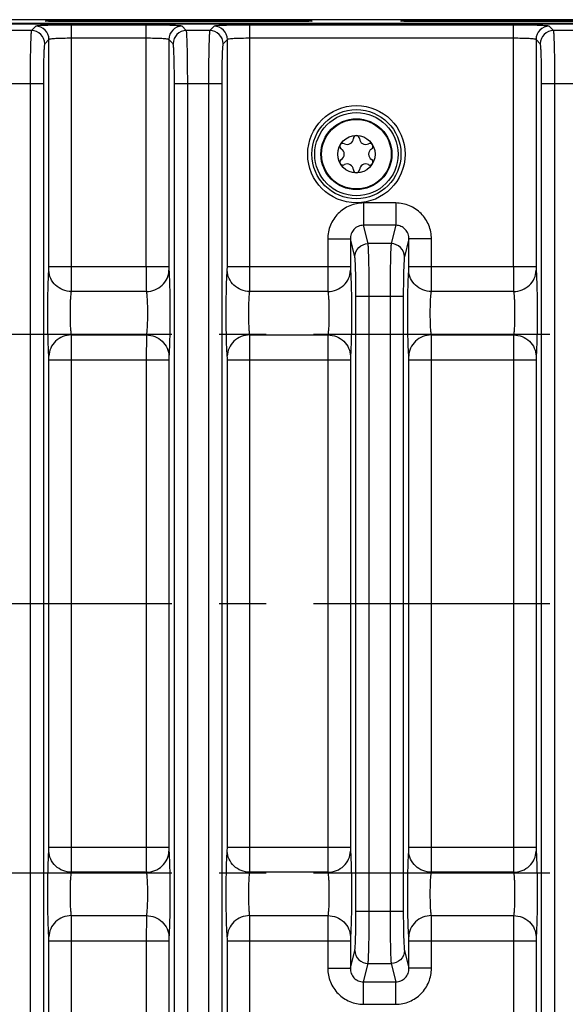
# Model space of a CAD drawing. Header units: inches. Extents: x 0 to 34, y 0 to 22.
# Tile 112 of 168: x 16.8 to 18.5, y 4 to 6.9. Entities that reach past the tile are written whole.
import ezdxf

# ---------------------------------------------------------------- set-up
doc = ezdxf.new("R2010")
doc.units = ezdxf.units.IN
doc.header["$LTSCALE"] = 1.87
doc.header["$MEASUREMENT"] = 0
doc.linetypes.add('CENTER', pattern=[0.6, 0.375, -0.075, 0.075, -0.075])
doc.layers.get('0').update_dxf_attribs({"linetype": 'CONTINUOUS'})
for name, color, linetype in [('02___PRT_ALL_AXES', 7, 'CONTINUOUS'), ('COSMETIC', 7, 'CONTINUOUS'), ('DIMENSIONS', 7, 'CONTINUOUS')]:
    doc.layers.add(name, color=color, linetype=linetype)
doc.styles.get("Standard").update_dxf_attribs({"font": 'txt', "width": 0.8})
doc.dimstyles.new('DIMSTYLE_1', dxfattribs={"dimtxt": 0.125, "dimasz": 0.18, "dimexe": 0.125, "dimexo": 0.0625, "dimgap": 0.0625, "dimtad": 0, "dimtih": 1, "dimtoh": 1, "dimzin": 4, "dimdsep": 46, "dimtxsty": 'STANDARD', "dimblk": '_FILLED', "dimblk1": '_FILLED', "dimblk2": '_FILLED', "dimcen": 0.09, "dimadec": 0, "dimazin": 0, "dimtp": 0.001, "dimtm": 0.001, "dimtfac": 1, "dimtofl": 0, "dimtmove": 0, "dimatfit": 3, "dimldrblk": '_FILLED', "dimfxl": 1, "dimtolj": 1, "dimtzin": 4, "dimarcsym": 0})

# ---------------------------------------------------------------- blocks, each defined once
blk = doc.blocks.new('_FILLED')
at = {"color": 0, "linetype": 'BYBLOCK'}
blk.add_solid([(0, 0), (-1, 0.174), (-1, -0.174)], dxfattribs=at)
blk = doc.blocks.new('*D3')
at = {"layer": 'DIMENSIONS', "color": 2, "linetype": 'CONTINUOUS'}
for p, q in [((14.3501, 3.9959), (14.3501, 2.5392)), ((19.0746, 3.9959), (19.0746, 2.5392)), ((14.3501, 2.6642), (16.1373, 2.6642)), ((19.0746, 2.6642), (17.2873, 2.6642))]:
    blk.add_line(p, q, dxfattribs=at)
at = {"layer": 'DIMENSIONS', "color": 2, "linetype": 'CONTINUOUS', "xscale": 0.18, "yscale": 0.18, "zscale": 0.18, "rotation": 180}
blk.add_blockref('_FILLED', (14.3501, 2.6642), dxfattribs=at)
at = {"layer": 'DIMENSIONS', "color": 2, "linetype": 'CONTINUOUS', "xscale": 0.18, "yscale": 0.18, "zscale": 0.18}
blk.add_blockref('_FILLED', (19.0746, 2.6642), dxfattribs=at)
at = {"layer": 'DIMENSIONS', "color": 2, "linetype": 'CONTINUOUS', "insert": (16.7123, 2.7267), "char_height": 0.125, "width": 1.025, "attachment_point": 2, "line_spacing_factor": 0.9}
blk.add_mtext('4.72{\\Ftxt.shx;\\W1.000000;\\H0.125000; }[120]', dxfattribs=at)
blk = doc.blocks.new('*D5')
at = {"layer": 'DIMENSIONS', "color": 2, "linetype": 'CONTINUOUS'}
for p, q in [((11.4389, 4.9258), (11.4389, 1.0392)), ((24.3849, 3.4517), (24.3849, 1.0392)), ((11.4389, 1.1642), (17.1869, 1.1642)), ((24.3849, 1.1642), (18.6369, 1.1642))]:
    blk.add_line(p, q, dxfattribs=at)
at = {"layer": 'DIMENSIONS', "color": 2, "linetype": 'CONTINUOUS', "xscale": 0.18, "yscale": 0.18, "zscale": 0.18, "rotation": 180}
blk.add_blockref('_FILLED', (11.4389, 1.1642), dxfattribs=at)
at = {"layer": 'DIMENSIONS', "color": 2, "linetype": 'CONTINUOUS', "xscale": 0.18, "yscale": 0.18, "zscale": 0.18}
blk.add_blockref('_FILLED', (24.3849, 1.1642), dxfattribs=at)
at = {"layer": 'DIMENSIONS', "color": 2, "linetype": 'CONTINUOUS', "insert": (17.9119, 1.2267), "char_height": 0.125, "width": 1.325, "attachment_point": 2, "line_spacing_factor": 0.9}
blk.add_mtext('12.95{\\Ftxt.shx;\\W1.000000;\\H0.125000; }[328.8]', dxfattribs=at)

msp = doc.modelspace()

# ---------------------------------------------------------------- linework, layer by layer
at = {"color": 7, "linetype": 'CONTINUOUS'}
for p, q in [((24.285, 6.8832), (15.463, 6.8832)), ((17.0207, 6.8809), (17.0207, 6.8774)), ((17.0207, 6.8809), (17.6112, 6.8809)), ((17.6112, 6.8774), (17.0207, 6.8774)), ((17.6112, 6.8809), (17.6112, 6.8774)), ((18.0757, 6.8809), (18.0757, 6.8774)), ((18.0757, 6.8809), (18.6662, 6.8809)), ((18.6662, 6.8774), (18.0757, 6.8774)), ((12.5968, 6.8708), (24.2748, 6.8708)), ((24.2742, 6.8724), (15.4628, 6.8724)), ((16.8787, 6.851), (16.809, 6.851)), ((16.8914, 6.8638), (16.8787, 6.851)), ((16.9977, 6.1499), (16.9977, 6.8674)), ((17.2195, 6.8674), (16.9977, 6.8674)), ((17.2195, 6.1499), (17.2195, 6.8674)), ((17.3385, 6.851), (17.3258, 6.8638)), ((17.4082, 6.851), (17.3385, 6.851)), ((17.421, 6.8638), (17.4082, 6.851)), ((17.5272, 6.1499), (17.5272, 6.8674)), ((18.3097, 6.8674), (17.5272, 6.8674)), ((18.3097, 6.1499), (18.3097, 6.8674)), ((18.4287, 6.851), (18.4159, 6.8638)), ((18.4984, 6.851), (18.4287, 6.851)), ((16.9308, 6.8244), (16.918, 6.8117)), ((16.9308, 6.1499), (16.9308, 6.8244)), ((17.2195, 6.828), (16.9977, 6.828)), ((17.2864, 6.8244), (17.2864, 6.1499)), ((17.2992, 6.8117), (17.2864, 6.8244)), ((17.4603, 6.8244), (17.4476, 6.8117)), ((17.4603, 6.1499), (17.4603, 6.8244)), ((18.3097, 6.828), (17.5272, 6.828)), ((18.3766, 6.8244), (18.3766, 6.1499)), ((18.3893, 6.8117), (18.3766, 6.8244)), ((16.7736, 6.6936), (16.9141, 6.6936)), ((16.8747, 6.6936), (16.8747, 3.6038)), ((16.9141, 6.6936), (16.9141, 3.6038)), ((17.3031, 3.6038), (17.3031, 6.6936)), ((17.3031, 6.6936), (17.4436, 6.6936)), ((17.3425, 3.6038), (17.3425, 6.6936)), ((17.4042, 6.6936), (17.4042, 3.6038)), ((17.4436, 6.6936), (17.4436, 3.6038)), ((18.3933, 3.6038), (18.3933, 6.6936)), ((18.3933, 6.6936), (18.5337, 6.6936)), ((18.4326, 3.6038), (18.4326, 6.6936)), ((17.8643, 6.3388), (17.8643, 6.2725)), ((17.9603, 6.3388), (17.8643, 6.3388)), ((17.9603, 6.3388), (17.9603, 6.2725)), ((17.8779, 6.218), (17.8644, 6.2725)), ((17.9603, 6.2725), (17.8644, 6.2725)), ((17.9603, 6.2725), (17.9468, 6.218)), ((17.7585, 6.232), (17.7585, 6.1499)), ((17.7585, 6.232), (17.8254, 6.232)), ((17.8254, 6.232), (17.8254, 6.1499)), ((17.8386, 6.179), (17.8254, 6.232)), ((17.9993, 6.232), (17.9861, 6.179)), ((17.9993, 6.1499), (17.9993, 6.232)), ((18.0662, 6.232), (17.9993, 6.232)), ((18.0662, 6.1499), (18.0662, 6.232)), ((17.9468, 6.218), (17.8779, 6.218)), ((16.9305, 6.1388), (16.9308, 6.1499)), ((16.9308, 6.1499), (17.2864, 6.1499)), ((16.9974, 6.0756), (16.9977, 6.1499)), ((17.46, 6.1388), (17.4603, 6.1499)), ((17.4603, 6.1499), (17.8254, 6.1499)), ((17.5269, 6.0756), (17.5272, 6.1499)), ((17.999, 6.1388), (17.9993, 6.1499)), ((17.9993, 6.1499), (18.3766, 6.1499)), ((18.0659, 6.0756), (18.0662, 6.1499)), ((17.2198, 6.0756), (16.9974, 6.0756)), ((17.7588, 6.0756), (17.5269, 6.0756)), ((17.8421, 4.2355), (17.8421, 6.062)), ((17.8421, 6.062), (17.9826, 6.062)), ((17.8815, 4.2355), (17.8815, 6.062)), ((17.9432, 6.062), (17.9432, 4.2355)), ((17.9826, 6.062), (17.9826, 4.2355)), ((18.31, 6.0756), (18.0659, 6.0756)), ((16.9974, 5.9469), (17.2198, 5.9469)), ((17.2198, 5.9469), (17.2195, 5.8725)), ((17.5269, 5.9469), (17.7588, 5.9469)), ((17.7588, 5.9469), (17.7585, 5.8725)), ((18.0659, 5.9469), (18.31, 5.9469)), ((18.31, 5.9469), (18.3097, 5.8725)), ((17.2867, 5.8837), (17.2864, 5.8725)), ((17.8257, 5.8837), (17.8254, 5.8725)), ((18.3768, 5.8837), (18.3766, 5.8725)), ((16.9308, 4.4249), (16.9308, 5.8725)), ((16.9308, 5.8725), (17.2864, 5.8725)), ((16.9977, 4.4249), (16.9977, 5.8725)), ((17.2195, 5.8725), (17.2195, 4.4249)), ((17.2864, 5.8725), (17.2864, 4.4249)), ((17.4603, 4.4249), (17.4603, 5.8725)), ((17.4603, 5.8725), (17.8254, 5.8725)), ((17.5272, 4.4249), (17.5272, 5.8725)), ((17.7585, 5.8725), (17.7585, 4.4249)), ((17.8254, 5.8725), (17.8254, 4.4249)), ((17.9993, 4.4249), (17.9993, 5.8725)), ((17.9993, 5.8725), (18.3766, 5.8725)), ((18.0662, 4.4249), (18.0662, 5.8725)), ((18.3097, 5.8725), (18.3097, 4.4249)), ((18.3766, 5.8725), (18.3766, 4.4249)), ((16.9305, 4.4138), (16.9308, 4.4249)), ((16.9308, 4.4249), (17.2864, 4.4249)), ((16.9974, 4.3506), (16.9977, 4.4249)), ((17.46, 4.4138), (17.4603, 4.4249)), ((17.4603, 4.4249), (17.8254, 4.4249)), ((17.5269, 4.3506), (17.5272, 4.4249)), ((17.999, 4.4138), (17.9993, 4.4249)), ((17.9993, 4.4249), (18.3766, 4.4249)), ((18.0659, 4.3506), (18.0662, 4.4249)), ((17.2198, 4.3506), (16.9974, 4.3506)), ((17.7588, 4.3506), (17.5269, 4.3506)), ((18.31, 4.3506), (18.0659, 4.3506)), ((16.9974, 4.2219), (17.2198, 4.2219)), ((17.2198, 4.2219), (17.2195, 4.1475)), ((17.5269, 4.2219), (17.7588, 4.2219)), ((17.7588, 4.2219), (17.7585, 4.1475)), ((17.8421, 4.2355), (17.9826, 4.2355)), ((18.0659, 4.2219), (18.31, 4.2219)), ((18.31, 4.2219), (18.3097, 4.1475)), ((17.2867, 4.1587), (17.2864, 4.1475)), ((17.8257, 4.1587), (17.8254, 4.1475)), ((18.3768, 4.1587), (18.3766, 4.1475)), ((16.9308, 3.4731), (16.9308, 4.1475)), ((16.9308, 4.1475), (17.2864, 4.1475)), ((16.9977, 3.4301), (16.9977, 4.1475)), ((17.2195, 4.1475), (17.2195, 3.4301)), ((17.2864, 4.1475), (17.2864, 3.4731)), ((17.4603, 4.1475), (17.8254, 4.1475)), ((17.4603, 3.4731), (17.4603, 4.1475)), ((17.5272, 3.4301), (17.5272, 4.1475)), ((17.7585, 4.1475), (17.7585, 4.0655)), ((17.8254, 4.1475), (17.8254, 4.0655)), ((17.9993, 4.1475), (18.3766, 4.1475)), ((17.9993, 4.0655), (17.9993, 4.1475)), ((18.0662, 4.0655), (18.0662, 4.1475)), ((18.3097, 4.1475), (18.3097, 3.4301)), ((18.3766, 4.1475), (18.3766, 3.4731)), ((17.8254, 4.0655), (17.8386, 4.1185)), ((17.9861, 4.1185), (17.9993, 4.0655)), ((17.7585, 4.0655), (17.8254, 4.0655)), ((17.8644, 4.025), (17.8779, 4.0795)), ((17.8779, 4.0795), (17.9468, 4.0795)), ((17.9468, 4.0795), (17.9603, 4.025)), ((18.0662, 4.0655), (17.9993, 4.0655)), ((17.8643, 3.9587), (17.8643, 4.025)), ((17.8644, 4.025), (17.9603, 4.025)), ((17.9603, 3.9587), (17.9603, 4.025)), ((17.8643, 3.9587), (17.9603, 3.9587))]:
    msp.add_line(p, q, dxfattribs=at)
for radius in [0.1445, 0.1236, 0.1053, 0.1033, 0.0555]:
    msp.add_circle((17.8434, 6.4837), radius, dxfattribs=at)
for centre, radius, start, end in [((16.8786, 6.8116), 0.0394, 0.0842, 89.9158), ((16.8914, 6.8244), 0.0394, 0.0842, 89.9158), ((17.3258, 6.8244), 0.0394, 90.0842, 179.9158), ((17.3386, 6.8116), 0.0394, 90.0842, 179.9158), ((17.4082, 6.8116), 0.0394, 0.0842, 89.9158), ((17.4209, 6.8244), 0.0394, 0.0842, 89.9158), ((18.416, 6.8244), 0.0394, 90.0842, 179.9158), ((18.4287, 6.8116), 0.0394, 90.0842, 179.9158), ((17.8163, 6.5308), 0.0181, 241.6303, 358.3697), ((17.8434, 6.53), 0.00906, 1.6303, 178.3697), ((17.8706, 6.5308), 0.0181, 181.6303, 298.3697), ((17.8034, 6.5069), 0.00906, 61.6303, 238.3697), ((17.7891, 6.4837), 0.0181, 301.6303, 58.3697), ((17.8835, 6.5069), 0.00906, 301.6303, 118.3697), ((17.8977, 6.4837), 0.0181, 121.6303, 238.3697), ((17.8034, 6.4606), 0.00906, 121.6303, 298.3697), ((17.8835, 6.4606), 0.00906, 241.6303, 58.3697), ((17.8163, 6.4367), 0.0181, 1.6303, 118.3697), ((17.8434, 6.4375), 0.00906, 181.6303, 358.3697), ((17.8706, 6.4367), 0.0181, 61.6303, 178.3697)]:
    msp.add_arc(centre, radius, start, end, dxfattribs=at)
for points, knots in [([(16.9201, 6.8791), (16.92, 6.8792), (16.9206, 6.8793), (16.921, 6.8793), (16.9218, 6.8794), (16.9228, 6.8795), (16.9247, 6.8796), (16.9275, 6.8798), (16.9317, 6.8799), (16.9367, 6.8801), (16.9426, 6.8802), (16.9518, 6.8804), (16.965, 6.8806), (16.9824, 6.8807), (17.0012, 6.8808), (17.0141, 6.8809), (17.0207, 6.8809)], [0, 0, 0, 0, 0.003636, 0.008994, 0.016773, 0.026965, 0.03955, 0.071776, 0.113136, 0.163228, 0.221576, 0.287618, 0.439913, 0.614301, 0.804287, 1, 1, 1, 1]), ([(17.0207, 6.8774), (17.0142, 6.8774), (17.0016, 6.8774), (16.9831, 6.8775), (16.9685, 6.8776), (16.9577, 6.8777), (16.9504, 6.8778), (16.9438, 6.878), (16.9379, 6.8781), (16.9328, 6.8782), (16.9285, 6.8784), (16.9255, 6.8785), (16.9235, 6.8786), (16.9224, 6.8787), (16.9215, 6.8788), (16.9208, 6.8789), (16.9204, 6.879), (16.9201, 6.879), (16.9201, 6.8791)], [0, 0, 0, 0, 0.191597, 0.377824, 0.549417, 0.627753, 0.700256, 0.766188, 0.824878, 0.875779, 0.918432, 0.95244, 0.966098, 0.977483, 0.98657, 0.993345, 0.997804, 1, 1, 1, 1]), ([(17.6112, 6.8809), (17.6178, 6.8809), (17.6307, 6.8808), (17.6495, 6.8807), (17.6669, 6.8806), (17.68, 6.8804), (17.6893, 6.8802), (17.6952, 6.8801), (17.7002, 6.8799), (17.7043, 6.8798), (17.7072, 6.8796), (17.7091, 6.8795), (17.7101, 6.8794), (17.7109, 6.8793), (17.7113, 6.8793), (17.7119, 6.8792), (17.7118, 6.8791)], [0, 0, 0, 0, 0.195826, 0.385808, 0.560148, 0.712431, 0.778462, 0.836799, 0.886882, 0.928236, 0.960456, 0.97304, 0.98323, 0.991008, 0.996364, 1, 1, 1, 1]), ([(17.7118, 6.8791), (17.7117, 6.879), (17.7115, 6.879), (17.7111, 6.8789), (17.7104, 6.8788), (17.7095, 6.8787), (17.7084, 6.8786), (17.7064, 6.8785), (17.7033, 6.8784), (17.6991, 6.8782), (17.694, 6.8781), (17.6881, 6.878), (17.6815, 6.8778), (17.6742, 6.8777), (17.6634, 6.8776), (17.6487, 6.8775), (17.6303, 6.8774), (17.6176, 6.8774), (17.6112, 6.8774)], [0, 0, 0, 0, 0.002196, 0.006656, 0.013431, 0.02252, 0.033907, 0.047568, 0.081581, 0.12424, 0.17515, 0.233851, 0.299794, 0.372301, 0.450644, 0.622288, 0.808515, 1, 1, 1, 1]), ([(17.9751, 6.8791), (17.975, 6.8792), (17.9756, 6.8793), (17.976, 6.8793), (17.9768, 6.8794), (17.9778, 6.8795), (17.9797, 6.8796), (17.9825, 6.8798), (17.9867, 6.8799), (17.9917, 6.8801), (17.9976, 6.8802), (18.0068, 6.8804), (18.02, 6.8806), (18.0374, 6.8807), (18.0562, 6.8808), (18.0691, 6.8809), (18.0757, 6.8809)], [0, 0, 0, 0, 0.003636, 0.008994, 0.016773, 0.026965, 0.03955, 0.071776, 0.113136, 0.163228, 0.221576, 0.287618, 0.439913, 0.614301, 0.804287, 1, 1, 1, 1]), ([(18.0757, 6.8774), (18.0692, 6.8774), (18.0566, 6.8774), (18.0381, 6.8775), (18.0235, 6.8776), (18.0127, 6.8777), (18.0054, 6.8778), (17.9988, 6.878), (17.9929, 6.8781), (17.9878, 6.8782), (17.9835, 6.8784), (17.9805, 6.8785), (17.9785, 6.8786), (17.9774, 6.8787), (17.9765, 6.8788), (17.9758, 6.8789), (17.9754, 6.879), (17.9751, 6.879), (17.9751, 6.8791)], [0, 0, 0, 0, 0.191597, 0.377824, 0.549417, 0.627753, 0.700256, 0.766188, 0.824878, 0.875779, 0.918432, 0.95244, 0.966098, 0.977483, 0.98657, 0.993345, 0.997804, 1, 1, 1, 1]), ([(16.8787, 6.851), (16.8784, 6.8507), (16.8782, 6.8493), (16.8778, 6.8467), (16.8775, 6.8425), (16.8769, 6.8344), (16.8764, 6.8211), (16.8758, 6.8017), (16.8753, 6.7784), (16.8748, 6.7419), (16.8747, 6.7133), (16.8747, 6.6936)], [0, 0, 0, 0, 0.008329, 0.02557, 0.051712, 0.086556, 0.180988, 0.305477, 0.455483, 0.625443, 1, 1, 1, 1]), ([(16.9977, 6.8674), (16.9844, 6.8674), (16.9651, 6.8672), (16.9405, 6.8668), (16.9247, 6.8664), (16.9117, 6.8659), (16.9027, 6.8654), (16.8972, 6.8649), (16.8944, 6.8646), (16.8926, 6.8642), (16.8917, 6.864), (16.8914, 6.8638)], [0, 0, 0, 0, 0.374119, 0.543968, 0.693877, 0.818356, 0.912859, 0.947756, 0.973996, 0.991383, 1, 1, 1, 1]), ([(17.3258, 6.8638), (17.3255, 6.864), (17.3246, 6.8642), (17.3228, 6.8646), (17.32, 6.8649), (17.3145, 6.8653), (17.3055, 6.8659), (17.2925, 6.8664), (17.2767, 6.8668), (17.2521, 6.8672), (17.2328, 6.8674), (17.2195, 6.8674)], [0, 0, 0, 0, 0.008597, 0.025964, 0.052179, 0.087061, 0.18149, 0.305911, 0.455827, 0.625676, 1, 1, 1, 1]), ([(17.3425, 6.6936), (17.3425, 6.7133), (17.3424, 6.7419), (17.3419, 6.7784), (17.3414, 6.8017), (17.3408, 6.8211), (17.3403, 6.8344), (17.3397, 6.8425), (17.3394, 6.8467), (17.339, 6.8493), (17.3388, 6.8507), (17.3385, 6.851)], [0, 0, 0, 0, 0.374557, 0.544517, 0.694523, 0.819012, 0.913444, 0.948288, 0.97443, 0.991671, 1, 1, 1, 1]), ([(17.4082, 6.851), (17.408, 6.8507), (17.4078, 6.8493), (17.4073, 6.8467), (17.407, 6.8425), (17.4065, 6.8344), (17.4059, 6.8211), (17.4053, 6.8017), (17.4049, 6.7784), (17.4044, 6.7419), (17.4042, 6.7133), (17.4042, 6.6936)], [0, 0, 0, 0, 0.008329, 0.02557, 0.051712, 0.086556, 0.180988, 0.305477, 0.455483, 0.625443, 1, 1, 1, 1]), ([(17.5272, 6.8674), (17.5139, 6.8674), (17.4946, 6.8672), (17.47, 6.8668), (17.4543, 6.8664), (17.4412, 6.8659), (17.4322, 6.8654), (17.4267, 6.8649), (17.4239, 6.8646), (17.4221, 6.8642), (17.4212, 6.864), (17.421, 6.8638)], [0, 0, 0, 0, 0.374119, 0.543968, 0.693877, 0.818356, 0.912859, 0.947756, 0.973996, 0.991383, 1, 1, 1, 1]), ([(18.4159, 6.8638), (18.4157, 6.864), (18.4147, 6.8642), (18.413, 6.8646), (18.4102, 6.8649), (18.4047, 6.8653), (18.3957, 6.8659), (18.3826, 6.8664), (18.3669, 6.8668), (18.3423, 6.8672), (18.323, 6.8674), (18.3097, 6.8674)], [0, 0, 0, 0, 0.008597, 0.025964, 0.052179, 0.087061, 0.18149, 0.305911, 0.455827, 0.625676, 1, 1, 1, 1]), ([(18.4326, 6.6936), (18.4326, 6.7133), (18.4325, 6.7419), (18.432, 6.7784), (18.4316, 6.8017), (18.431, 6.8211), (18.4304, 6.8344), (18.4299, 6.8425), (18.4295, 6.8467), (18.4291, 6.8493), (18.4289, 6.8507), (18.4287, 6.851)], [0, 0, 0, 0, 0.374557, 0.544517, 0.694523, 0.819012, 0.913444, 0.948288, 0.97443, 0.991671, 1, 1, 1, 1]), ([(16.9977, 6.828), (16.9893, 6.828), (16.9772, 6.8279), (16.9617, 6.8274), (16.9517, 6.827), (16.9436, 6.8265), (16.9372, 6.826), (16.9334, 6.8252), (16.9311, 6.8249), (16.9308, 6.8244)], [0, 0, 0, 0, 0.373447, 0.54299, 0.692643, 0.816964, 0.91148, 0.97293, 1, 1, 1, 1]), ([(17.2864, 6.8244), (17.2861, 6.8249), (17.2838, 6.8252), (17.28, 6.826), (17.2737, 6.8265), (17.2655, 6.827), (17.2555, 6.8274), (17.24, 6.8279), (17.2279, 6.828), (17.2195, 6.828)], [0, 0, 0, 0, 0.027052, 0.088466, 0.182908, 0.307182, 0.456838, 0.626375, 1, 1, 1, 1]), ([(17.5272, 6.828), (17.5188, 6.828), (17.5067, 6.8279), (17.4912, 6.8274), (17.4813, 6.827), (17.4731, 6.8265), (17.4667, 6.826), (17.4629, 6.8252), (17.4606, 6.8249), (17.4603, 6.8244)], [0, 0, 0, 0, 0.373447, 0.54299, 0.692643, 0.816964, 0.91148, 0.97293, 1, 1, 1, 1]), ([(18.3766, 6.8244), (18.3762, 6.8249), (18.374, 6.8252), (18.3702, 6.826), (18.3638, 6.8265), (18.3556, 6.827), (18.3457, 6.8274), (18.3302, 6.8279), (18.318, 6.828), (18.3097, 6.828)], [0, 0, 0, 0, 0.027052, 0.088466, 0.182908, 0.307182, 0.456838, 0.626375, 1, 1, 1, 1]), ([(16.918, 6.8117), (16.9178, 6.8114), (16.9176, 6.8104), (16.9172, 6.8084), (16.9168, 6.8053), (16.9163, 6.7992), (16.9157, 6.7892), (16.9151, 6.7747), (16.9147, 6.7572), (16.9142, 6.7298), (16.9141, 6.7084), (16.9141, 6.6936)], [0, 0, 0, 0, 0.008604, 0.025967, 0.052176, 0.087054, 0.181481, 0.305903, 0.455824, 0.625684, 1, 1, 1, 1]), ([(17.3031, 6.6936), (17.3031, 6.7084), (17.303, 6.7298), (17.3025, 6.7572), (17.302, 6.7747), (17.3015, 6.7892), (17.3009, 6.7992), (17.3004, 6.8053), (17.3, 6.8084), (17.2996, 6.8104), (17.2994, 6.8114), (17.2992, 6.8117)], [0, 0, 0, 0, 0.374316, 0.544176, 0.694097, 0.818519, 0.912946, 0.947824, 0.974033, 0.991396, 1, 1, 1, 1]), ([(17.4476, 6.8117), (17.4473, 6.8114), (17.4471, 6.8104), (17.4467, 6.8084), (17.4464, 6.8053), (17.4458, 6.7992), (17.4453, 6.7892), (17.4447, 6.7747), (17.4442, 6.7572), (17.4437, 6.7298), (17.4436, 6.7084), (17.4436, 6.6936)], [0, 0, 0, 0, 0.008604, 0.025967, 0.052176, 0.087054, 0.181481, 0.305903, 0.455824, 0.625684, 1, 1, 1, 1]), ([(18.3933, 6.6936), (18.3933, 6.7084), (18.3932, 6.7298), (18.3927, 6.7572), (18.3922, 6.7747), (18.3916, 6.7892), (18.3911, 6.7992), (18.3905, 6.8053), (18.3902, 6.8084), (18.3898, 6.8104), (18.3896, 6.8114), (18.3893, 6.8117)], [0, 0, 0, 0, 0.374316, 0.544176, 0.694097, 0.818519, 0.912946, 0.947824, 0.974033, 0.991396, 1, 1, 1, 1]), ([(17.8643, 6.3388), (17.8505, 6.3388), (17.8225, 6.3332), (17.7873, 6.3093), (17.7639, 6.2738), (17.7585, 6.2458), (17.7585, 6.232)], [0, 0, 0, 0, 0.250003, 0.499951, 0.749924, 1, 1, 1, 1]), ([(18.0662, 6.232), (18.0662, 6.2458), (18.0607, 6.2738), (18.0373, 6.3093), (18.0021, 6.3332), (17.9742, 6.3388), (17.9603, 6.3388)], [0, 0, 0, 0, 0.250075, 0.50005, 0.750001, 1, 1, 1, 1]), ([(17.8644, 6.2725), (17.8591, 6.2726), (17.8485, 6.2704), (17.8355, 6.2611), (17.8272, 6.2475), (17.8253, 6.2371), (17.8254, 6.232)], [0, 0, 0, 0, 0.252287, 0.503673, 0.752857, 1, 1, 1, 1]), ([(17.9993, 6.232), (17.9993, 6.2371), (17.9975, 6.2475), (17.9892, 6.2611), (17.9762, 6.2704), (17.9656, 6.2726), (17.9603, 6.2725)], [0, 0, 0, 0, 0.247143, 0.496329, 0.747717, 1, 1, 1, 1]), ([(17.8386, 6.179), (17.8386, 6.1889), (17.8471, 6.2096), (17.8679, 6.2179), (17.8779, 6.218)], [0, 0, 0, 0, 0.498388, 1, 1, 1, 1]), ([(17.8815, 6.062), (17.8815, 6.0804), (17.8813, 6.1148), (17.8806, 6.161), (17.8798, 6.1925), (17.8788, 6.21), (17.8783, 6.2159), (17.8779, 6.218)], [0, 0, 0, 0, 0.353542, 0.662219, 0.887141, 0.958811, 1, 1, 1, 1]), ([(17.9468, 6.218), (17.9464, 6.2159), (17.9459, 6.21), (17.9449, 6.1925), (17.9441, 6.161), (17.9434, 6.1148), (17.9432, 6.0804), (17.9432, 6.062)], [0, 0, 0, 0, 0.041189, 0.11286, 0.337782, 0.646459, 1, 1, 1, 1]), ([(17.9861, 6.179), (17.9861, 6.1889), (17.9775, 6.2096), (17.9568, 6.2179), (17.9468, 6.218)], [0, 0, 0, 0, 0.498388, 1, 1, 1, 1]), ([(17.8421, 6.062), (17.8421, 6.0758), (17.842, 6.1016), (17.8413, 6.1362), (17.8405, 6.1599), (17.8394, 6.173), (17.839, 6.1774), (17.8386, 6.179)], [0, 0, 0, 0, 0.353419, 0.661997, 0.886903, 0.958641, 1, 1, 1, 1]), ([(17.9861, 6.179), (17.9857, 6.1774), (17.9853, 6.173), (17.9842, 6.1599), (17.9834, 6.1362), (17.9827, 6.1016), (17.9826, 6.0758), (17.9826, 6.062)], [0, 0, 0, 0, 0.041359, 0.113097, 0.338005, 0.646582, 1, 1, 1, 1]), ([(17.2195, 6.1499), (17.2195, 6.142), (17.2196, 6.1172), (17.2195, 6.0924), (17.2198, 6.0756)], [0, 0, 0, 0, 0.321742, 1, 1, 1, 1]), ([(17.2864, 6.1499), (17.2864, 6.1488), (17.2865, 6.145), (17.2864, 6.1413), (17.2867, 6.1388)], [0, 0, 0, 0, 0.321678, 1, 1, 1, 1]), ([(17.7585, 6.1499), (17.7585, 6.142), (17.7585, 6.1172), (17.7585, 6.0924), (17.7588, 6.0756)], [0, 0, 0, 0, 0.321742, 1, 1, 1, 1]), ([(17.8254, 6.1499), (17.8254, 6.1488), (17.8254, 6.145), (17.8254, 6.1413), (17.8257, 6.1388)], [0, 0, 0, 0, 0.321678, 1, 1, 1, 1]), ([(18.3097, 6.1499), (18.3097, 6.142), (18.3097, 6.1172), (18.3097, 6.0924), (18.31, 6.0756)], [0, 0, 0, 0, 0.321742, 1, 1, 1, 1]), ([(18.3766, 6.1499), (18.3766, 6.1488), (18.3766, 6.145), (18.3766, 6.1413), (18.3768, 6.1388)], [0, 0, 0, 0, 0.321678, 1, 1, 1, 1]), ([(16.9305, 5.8837), (16.9299, 5.8902), (16.929, 5.9066), (16.9276, 5.9492), (16.9271, 6.0112), (16.9276, 6.0733), (16.929, 6.1158), (16.9299, 6.1323), (16.9305, 6.1388)], [0, 0, 0, 0, 0.076843, 0.193551, 0.5, 0.806448, 0.923156, 1, 1, 1, 1]), ([(16.9974, 6.0756), (16.9888, 6.0757), (16.9715, 6.0791), (16.9494, 6.0931), (16.9343, 6.1139), (16.9306, 6.1306), (16.9305, 6.1388)], [0, 0, 0, 0, 0.256111, 0.509215, 0.756946, 1, 1, 1, 1]), ([(17.2198, 6.0756), (17.2284, 6.0757), (17.2457, 6.0791), (17.2678, 6.0931), (17.2829, 6.1139), (17.2866, 6.1306), (17.2867, 6.1388)], [0, 0, 0, 0, 0.256111, 0.509215, 0.756946, 1, 1, 1, 1]), ([(17.2867, 6.1388), (17.2873, 6.1323), (17.2882, 6.1158), (17.2896, 6.0733), (17.2901, 6.0112), (17.2896, 5.9492), (17.2882, 5.9066), (17.2873, 5.8902), (17.2867, 5.8837)], [0, 0, 0, 0, 0.076844, 0.193552, 0.5, 0.806449, 0.923156, 1, 1, 1, 1]), ([(17.46, 5.8837), (17.4594, 5.8902), (17.4585, 5.9066), (17.4572, 5.9492), (17.4567, 6.0112), (17.4572, 6.0733), (17.4585, 6.1158), (17.4594, 6.1323), (17.46, 6.1388)], [0, 0, 0, 0, 0.076843, 0.193551, 0.5, 0.806448, 0.923156, 1, 1, 1, 1]), ([(17.5269, 6.0756), (17.5183, 6.0757), (17.501, 6.0791), (17.4789, 6.0931), (17.4639, 6.1139), (17.4601, 6.1306), (17.46, 6.1388)], [0, 0, 0, 0, 0.256111, 0.509215, 0.756946, 1, 1, 1, 1]), ([(17.7588, 6.0756), (17.7674, 6.0757), (17.7847, 6.0791), (17.8068, 6.0931), (17.8218, 6.1139), (17.8256, 6.1306), (17.8257, 6.1388)], [0, 0, 0, 0, 0.256111, 0.509215, 0.756946, 1, 1, 1, 1]), ([(17.8257, 6.1388), (17.8263, 6.1323), (17.8272, 6.1158), (17.8285, 6.0733), (17.829, 6.0112), (17.8285, 5.9492), (17.8272, 5.9066), (17.8263, 5.8902), (17.8257, 5.8837)], [0, 0, 0, 0, 0.076844, 0.193552, 0.5, 0.806449, 0.923156, 1, 1, 1, 1]), ([(17.999, 5.8837), (17.9984, 5.8902), (17.9975, 5.9066), (17.9961, 5.9492), (17.9956, 6.0112), (17.9961, 6.0733), (17.9975, 6.1158), (17.9984, 6.1323), (17.999, 6.1388)], [0, 0, 0, 0, 0.076843, 0.193551, 0.5, 0.806448, 0.923156, 1, 1, 1, 1]), ([(18.0659, 6.0756), (18.0573, 6.0757), (18.04, 6.0791), (18.0179, 6.0931), (18.0028, 6.1139), (17.9991, 6.1306), (17.999, 6.1388)], [0, 0, 0, 0, 0.256111, 0.509215, 0.756946, 1, 1, 1, 1]), ([(18.31, 6.0756), (18.3186, 6.0757), (18.3359, 6.0791), (18.358, 6.0931), (18.373, 6.1139), (18.3767, 6.1306), (18.3768, 6.1388)], [0, 0, 0, 0, 0.256111, 0.509215, 0.756946, 1, 1, 1, 1]), ([(18.3768, 6.1388), (18.3775, 6.1323), (18.3784, 6.1158), (18.3797, 6.0733), (18.3802, 6.0112), (18.3797, 5.9492), (18.3784, 5.9066), (18.3775, 5.8902), (18.3768, 5.8837)], [0, 0, 0, 0, 0.076844, 0.193552, 0.5, 0.806449, 0.923156, 1, 1, 1, 1]), ([(16.9974, 5.9469), (16.9968, 5.9501), (16.9959, 5.9584), (16.9945, 5.9799), (16.994, 6.0112), (16.9945, 6.0426), (16.9959, 6.0641), (16.9968, 6.0724), (16.9974, 6.0756)], [0, 0, 0, 0, 0.077147, 0.193831, 0.500016, 0.806192, 0.922866, 1, 1, 1, 1]), ([(17.2198, 6.0756), (17.2204, 6.0724), (17.2213, 6.0641), (17.2227, 6.0426), (17.2232, 6.0112), (17.2227, 5.9799), (17.2213, 5.9584), (17.2204, 5.9501), (17.2198, 5.9469)], [0, 0, 0, 0, 0.077134, 0.193809, 0.499986, 0.806171, 0.922854, 1, 1, 1, 1]), ([(17.5269, 5.9469), (17.5263, 5.9501), (17.5254, 5.9584), (17.524, 5.9799), (17.5236, 6.0112), (17.524, 6.0426), (17.5254, 6.0641), (17.5263, 6.0724), (17.5269, 6.0756)], [0, 0, 0, 0, 0.077147, 0.193831, 0.500016, 0.806192, 0.922866, 1, 1, 1, 1]), ([(17.7588, 6.0756), (17.7594, 6.0724), (17.7603, 6.0641), (17.7616, 6.0426), (17.7621, 6.0112), (17.7616, 5.9799), (17.7603, 5.9584), (17.7594, 5.9501), (17.7588, 5.9469)], [0, 0, 0, 0, 0.077134, 0.193809, 0.499986, 0.806171, 0.922854, 1, 1, 1, 1]), ([(18.0659, 5.9469), (18.0653, 5.9501), (18.0644, 5.9584), (18.063, 5.9799), (18.0625, 6.0112), (18.063, 6.0426), (18.0644, 6.0641), (18.0653, 6.0724), (18.0659, 6.0756)], [0, 0, 0, 0, 0.077147, 0.193831, 0.500016, 0.806192, 0.922866, 1, 1, 1, 1]), ([(18.31, 6.0756), (18.3106, 6.0724), (18.3115, 6.0641), (18.3128, 6.0426), (18.3133, 6.0112), (18.3128, 5.9799), (18.3115, 5.9584), (18.3106, 5.9501), (18.31, 5.9469)], [0, 0, 0, 0, 0.077134, 0.193809, 0.499986, 0.806171, 0.922854, 1, 1, 1, 1]), ([(16.9974, 5.9469), (16.9888, 5.9468), (16.9715, 5.9434), (16.9494, 5.9294), (16.9343, 5.9086), (16.9306, 5.8919), (16.9305, 5.8837)], [0, 0, 0, 0, 0.256111, 0.509215, 0.756946, 1, 1, 1, 1]), ([(16.9977, 5.8725), (16.9977, 5.8805), (16.9976, 5.9053), (16.9977, 5.9301), (16.9974, 5.9469)], [0, 0, 0, 0, 0.321753, 1, 1, 1, 1]), ([(17.2198, 5.9469), (17.2284, 5.9468), (17.2457, 5.9434), (17.2678, 5.9294), (17.2829, 5.9086), (17.2866, 5.8919), (17.2867, 5.8837)], [0, 0, 0, 0, 0.256111, 0.509215, 0.756946, 1, 1, 1, 1]), ([(17.5269, 5.9469), (17.5183, 5.9468), (17.501, 5.9434), (17.4789, 5.9294), (17.4639, 5.9086), (17.4601, 5.8919), (17.46, 5.8837)], [0, 0, 0, 0, 0.256111, 0.509215, 0.756946, 1, 1, 1, 1]), ([(17.5272, 5.8725), (17.5272, 5.8805), (17.5272, 5.9053), (17.5272, 5.9301), (17.5269, 5.9469)], [0, 0, 0, 0, 0.321753, 1, 1, 1, 1]), ([(17.7588, 5.9469), (17.7674, 5.9468), (17.7847, 5.9434), (17.8068, 5.9294), (17.8218, 5.9086), (17.8256, 5.8919), (17.8257, 5.8837)], [0, 0, 0, 0, 0.256111, 0.509215, 0.756946, 1, 1, 1, 1]), ([(18.0659, 5.9469), (18.0573, 5.9468), (18.04, 5.9434), (18.0179, 5.9294), (18.0028, 5.9086), (17.9991, 5.8919), (17.999, 5.8837)], [0, 0, 0, 0, 0.256111, 0.509215, 0.756946, 1, 1, 1, 1]), ([(18.0662, 5.8725), (18.0662, 5.8805), (18.0661, 5.9053), (18.0662, 5.9301), (18.0659, 5.9469)], [0, 0, 0, 0, 0.321753, 1, 1, 1, 1]), ([(18.31, 5.9469), (18.3186, 5.9468), (18.3359, 5.9434), (18.358, 5.9294), (18.373, 5.9086), (18.3767, 5.8919), (18.3768, 5.8837)], [0, 0, 0, 0, 0.256111, 0.509215, 0.756946, 1, 1, 1, 1]), ([(16.9308, 5.8725), (16.9308, 5.8737), (16.9307, 5.8774), (16.9308, 5.8812), (16.9305, 5.8837)], [0, 0, 0, 0, 0.321678, 1, 1, 1, 1]), ([(17.4603, 5.8725), (17.4603, 5.8737), (17.4603, 5.8774), (17.4603, 5.8812), (17.46, 5.8837)], [0, 0, 0, 0, 0.321678, 1, 1, 1, 1]), ([(17.9993, 5.8725), (17.9993, 5.8737), (17.9992, 5.8774), (17.9993, 5.8812), (17.999, 5.8837)], [0, 0, 0, 0, 0.321678, 1, 1, 1, 1]), ([(17.2195, 4.4249), (17.2195, 4.417), (17.2196, 4.3922), (17.2195, 4.3674), (17.2198, 4.3506)], [0, 0, 0, 0, 0.321742, 1, 1, 1, 1]), ([(17.2864, 4.4249), (17.2864, 4.4238), (17.2865, 4.42), (17.2864, 4.4163), (17.2867, 4.4138)], [0, 0, 0, 0, 0.321678, 1, 1, 1, 1]), ([(17.7585, 4.4249), (17.7585, 4.417), (17.7585, 4.3922), (17.7585, 4.3674), (17.7588, 4.3506)], [0, 0, 0, 0, 0.321742, 1, 1, 1, 1]), ([(17.8254, 4.4249), (17.8254, 4.4238), (17.8254, 4.42), (17.8254, 4.4163), (17.8257, 4.4138)], [0, 0, 0, 0, 0.321678, 1, 1, 1, 1]), ([(18.3097, 4.4249), (18.3097, 4.417), (18.3097, 4.3922), (18.3097, 4.3674), (18.31, 4.3506)], [0, 0, 0, 0, 0.321742, 1, 1, 1, 1]), ([(18.3766, 4.4249), (18.3766, 4.4238), (18.3766, 4.42), (18.3766, 4.4163), (18.3768, 4.4138)], [0, 0, 0, 0, 0.321678, 1, 1, 1, 1]), ([(16.9305, 4.1587), (16.9299, 4.1652), (16.929, 4.1816), (16.9276, 4.2242), (16.9271, 4.2862), (16.9276, 4.3483), (16.929, 4.3908), (16.9299, 4.4073), (16.9305, 4.4138)], [0, 0, 0, 0, 0.076843, 0.193551, 0.5, 0.806448, 0.923156, 1, 1, 1, 1]), ([(16.9974, 4.3506), (16.9888, 4.3507), (16.9715, 4.3541), (16.9494, 4.3681), (16.9343, 4.3889), (16.9306, 4.4056), (16.9305, 4.4138)], [0, 0, 0, 0, 0.256111, 0.509215, 0.756946, 1, 1, 1, 1]), ([(17.2198, 4.3506), (17.2284, 4.3507), (17.2457, 4.3541), (17.2678, 4.3681), (17.2829, 4.3889), (17.2866, 4.4056), (17.2867, 4.4138)], [0, 0, 0, 0, 0.256111, 0.509215, 0.756946, 1, 1, 1, 1]), ([(17.2867, 4.4138), (17.2873, 4.4073), (17.2882, 4.3908), (17.2896, 4.3483), (17.2901, 4.2862), (17.2896, 4.2242), (17.2882, 4.1816), (17.2873, 4.1652), (17.2867, 4.1587)], [0, 0, 0, 0, 0.076844, 0.193552, 0.5, 0.806449, 0.923156, 1, 1, 1, 1]), ([(17.46, 4.1587), (17.4594, 4.1652), (17.4585, 4.1816), (17.4572, 4.2242), (17.4567, 4.2862), (17.4572, 4.3483), (17.4585, 4.3908), (17.4594, 4.4073), (17.46, 4.4138)], [0, 0, 0, 0, 0.076843, 0.193551, 0.5, 0.806448, 0.923156, 1, 1, 1, 1]), ([(17.5269, 4.3506), (17.5183, 4.3507), (17.501, 4.3541), (17.4789, 4.3681), (17.4639, 4.3889), (17.4601, 4.4056), (17.46, 4.4138)], [0, 0, 0, 0, 0.256111, 0.509215, 0.756946, 1, 1, 1, 1]), ([(17.7588, 4.3506), (17.7674, 4.3507), (17.7847, 4.3541), (17.8068, 4.3681), (17.8218, 4.3889), (17.8256, 4.4056), (17.8257, 4.4138)], [0, 0, 0, 0, 0.256111, 0.509215, 0.756946, 1, 1, 1, 1]), ([(17.8257, 4.4138), (17.8263, 4.4073), (17.8272, 4.3908), (17.8285, 4.3483), (17.829, 4.2862), (17.8285, 4.2242), (17.8272, 4.1816), (17.8263, 4.1652), (17.8257, 4.1587)], [0, 0, 0, 0, 0.076844, 0.193552, 0.5, 0.806449, 0.923156, 1, 1, 1, 1]), ([(17.999, 4.1587), (17.9984, 4.1652), (17.9975, 4.1816), (17.9961, 4.2242), (17.9956, 4.2862), (17.9961, 4.3483), (17.9975, 4.3908), (17.9984, 4.4073), (17.999, 4.4138)], [0, 0, 0, 0, 0.076843, 0.193551, 0.5, 0.806448, 0.923156, 1, 1, 1, 1]), ([(18.0659, 4.3506), (18.0573, 4.3507), (18.04, 4.3541), (18.0179, 4.3681), (18.0028, 4.3889), (17.9991, 4.4056), (17.999, 4.4138)], [0, 0, 0, 0, 0.256111, 0.509215, 0.756946, 1, 1, 1, 1]), ([(18.31, 4.3506), (18.3186, 4.3507), (18.3359, 4.3541), (18.358, 4.3681), (18.373, 4.3889), (18.3767, 4.4056), (18.3768, 4.4138)], [0, 0, 0, 0, 0.256111, 0.509215, 0.756946, 1, 1, 1, 1]), ([(18.3768, 4.4138), (18.3775, 4.4073), (18.3784, 4.3908), (18.3797, 4.3483), (18.3802, 4.2862), (18.3797, 4.2242), (18.3784, 4.1816), (18.3775, 4.1652), (18.3768, 4.1587)], [0, 0, 0, 0, 0.076844, 0.193552, 0.5, 0.806449, 0.923156, 1, 1, 1, 1]), ([(16.9974, 4.2219), (16.9968, 4.2251), (16.9959, 4.2334), (16.9945, 4.2549), (16.994, 4.2862), (16.9945, 4.3176), (16.9959, 4.3391), (16.9968, 4.3474), (16.9974, 4.3506)], [0, 0, 0, 0, 0.077147, 0.193831, 0.500016, 0.806192, 0.922866, 1, 1, 1, 1]), ([(17.2198, 4.3506), (17.2204, 4.3474), (17.2213, 4.3391), (17.2227, 4.3176), (17.2232, 4.2862), (17.2227, 4.2549), (17.2213, 4.2334), (17.2204, 4.2251), (17.2198, 4.2219)], [0, 0, 0, 0, 0.077134, 0.193809, 0.499986, 0.806171, 0.922854, 1, 1, 1, 1]), ([(17.5269, 4.2219), (17.5263, 4.2251), (17.5254, 4.2334), (17.524, 4.2549), (17.5236, 4.2862), (17.524, 4.3176), (17.5254, 4.3391), (17.5263, 4.3474), (17.5269, 4.3506)], [0, 0, 0, 0, 0.077147, 0.193831, 0.500016, 0.806192, 0.922866, 1, 1, 1, 1]), ([(17.7588, 4.3506), (17.7594, 4.3474), (17.7603, 4.3391), (17.7616, 4.3176), (17.7621, 4.2862), (17.7616, 4.2549), (17.7603, 4.2334), (17.7594, 4.2251), (17.7588, 4.2219)], [0, 0, 0, 0, 0.077134, 0.193809, 0.499986, 0.806171, 0.922854, 1, 1, 1, 1]), ([(18.0659, 4.2219), (18.0653, 4.2251), (18.0644, 4.2334), (18.063, 4.2549), (18.0625, 4.2862), (18.063, 4.3176), (18.0644, 4.3391), (18.0653, 4.3474), (18.0659, 4.3506)], [0, 0, 0, 0, 0.077147, 0.193831, 0.500016, 0.806192, 0.922866, 1, 1, 1, 1]), ([(18.31, 4.3506), (18.3106, 4.3474), (18.3115, 4.3391), (18.3128, 4.3176), (18.3133, 4.2862), (18.3128, 4.2549), (18.3115, 4.2334), (18.3106, 4.2251), (18.31, 4.2219)], [0, 0, 0, 0, 0.077134, 0.193809, 0.499986, 0.806171, 0.922854, 1, 1, 1, 1]), ([(16.9974, 4.2219), (16.9888, 4.2218), (16.9715, 4.2184), (16.9494, 4.2044), (16.9343, 4.1836), (16.9306, 4.1669), (16.9305, 4.1587)], [0, 0, 0, 0, 0.256111, 0.509215, 0.756946, 1, 1, 1, 1]), ([(16.9977, 4.1475), (16.9977, 4.1555), (16.9976, 4.1803), (16.9977, 4.2051), (16.9974, 4.2219)], [0, 0, 0, 0, 0.321753, 1, 1, 1, 1]), ([(17.2198, 4.2219), (17.2284, 4.2218), (17.2457, 4.2184), (17.2678, 4.2044), (17.2829, 4.1836), (17.2866, 4.1669), (17.2867, 4.1587)], [0, 0, 0, 0, 0.256111, 0.509215, 0.756946, 1, 1, 1, 1]), ([(17.5269, 4.2219), (17.5183, 4.2218), (17.501, 4.2184), (17.4789, 4.2044), (17.4639, 4.1836), (17.4601, 4.1669), (17.46, 4.1587)], [0, 0, 0, 0, 0.256111, 0.509215, 0.756946, 1, 1, 1, 1]), ([(17.5272, 4.1475), (17.5272, 4.1555), (17.5272, 4.1803), (17.5272, 4.2051), (17.5269, 4.2219)], [0, 0, 0, 0, 0.321753, 1, 1, 1, 1]), ([(17.7588, 4.2219), (17.7674, 4.2218), (17.7847, 4.2184), (17.8068, 4.2044), (17.8218, 4.1836), (17.8256, 4.1669), (17.8257, 4.1587)], [0, 0, 0, 0, 0.256111, 0.509215, 0.756946, 1, 1, 1, 1]), ([(17.8386, 4.1185), (17.839, 4.1201), (17.8394, 4.1245), (17.8405, 4.1376), (17.8413, 4.1612), (17.842, 4.1958), (17.8421, 4.2217), (17.8421, 4.2355)], [0, 0, 0, 0, 0.041359, 0.113097, 0.338005, 0.646582, 1, 1, 1, 1]), ([(17.8779, 4.0795), (17.8783, 4.0816), (17.8788, 4.0875), (17.8798, 4.105), (17.8806, 4.1365), (17.8813, 4.1826), (17.8815, 4.2171), (17.8815, 4.2355)], [0, 0, 0, 0, 0.041189, 0.11286, 0.337782, 0.646459, 1, 1, 1, 1]), ([(17.9432, 4.2355), (17.9432, 4.2171), (17.9434, 4.1826), (17.9441, 4.1365), (17.9449, 4.105), (17.9459, 4.0875), (17.9464, 4.0816), (17.9468, 4.0795)], [0, 0, 0, 0, 0.353542, 0.662219, 0.887141, 0.958811, 1, 1, 1, 1]), ([(17.9826, 4.2355), (17.9826, 4.2217), (17.9827, 4.1958), (17.9834, 4.1612), (17.9842, 4.1376), (17.9853, 4.1245), (17.9857, 4.1201), (17.9861, 4.1185)], [0, 0, 0, 0, 0.353419, 0.661997, 0.886903, 0.958641, 1, 1, 1, 1]), ([(18.0659, 4.2219), (18.0573, 4.2218), (18.04, 4.2184), (18.0179, 4.2044), (18.0028, 4.1836), (17.9991, 4.1669), (17.999, 4.1587)], [0, 0, 0, 0, 0.256111, 0.509215, 0.756946, 1, 1, 1, 1]), ([(18.0662, 4.1475), (18.0662, 4.1555), (18.0661, 4.1803), (18.0662, 4.2051), (18.0659, 4.2219)], [0, 0, 0, 0, 0.321753, 1, 1, 1, 1]), ([(18.31, 4.2219), (18.3186, 4.2218), (18.3359, 4.2184), (18.358, 4.2044), (18.373, 4.1836), (18.3767, 4.1669), (18.3768, 4.1587)], [0, 0, 0, 0, 0.256111, 0.509215, 0.756946, 1, 1, 1, 1]), ([(16.9308, 4.1475), (16.9308, 4.1487), (16.9307, 4.1524), (16.9308, 4.1562), (16.9305, 4.1587)], [0, 0, 0, 0, 0.321678, 1, 1, 1, 1]), ([(17.4603, 4.1475), (17.4603, 4.1487), (17.4603, 4.1524), (17.4603, 4.1562), (17.46, 4.1587)], [0, 0, 0, 0, 0.321678, 1, 1, 1, 1]), ([(17.9993, 4.1475), (17.9993, 4.1487), (17.9992, 4.1524), (17.9993, 4.1562), (17.999, 4.1587)], [0, 0, 0, 0, 0.321678, 1, 1, 1, 1]), ([(17.8386, 4.1185), (17.8386, 4.1086), (17.8471, 4.0879), (17.8679, 4.0796), (17.8779, 4.0795)], [0, 0, 0, 0, 0.498388, 1, 1, 1, 1]), ([(17.9861, 4.1185), (17.9861, 4.1086), (17.9775, 4.0879), (17.9568, 4.0796), (17.9468, 4.0795)], [0, 0, 0, 0, 0.498388, 1, 1, 1, 1]), ([(17.7585, 4.0655), (17.7585, 4.0517), (17.7639, 4.0237), (17.7873, 3.9882), (17.8225, 3.9643), (17.8505, 3.9587), (17.8643, 3.9587)], [0, 0, 0, 0, 0.250075, 0.50005, 0.750001, 1, 1, 1, 1]), ([(17.8254, 4.0655), (17.8253, 4.0604), (17.8272, 4.05), (17.8355, 4.0364), (17.8485, 4.0271), (17.8591, 4.0249), (17.8644, 4.025)], [0, 0, 0, 0, 0.247143, 0.496329, 0.747717, 1, 1, 1, 1]), ([(17.9603, 3.9587), (17.9742, 3.9587), (18.0021, 3.9643), (18.0373, 3.9882), (18.0607, 4.0237), (18.0662, 4.0517), (18.0662, 4.0655)], [0, 0, 0, 0, 0.250003, 0.499951, 0.749924, 1, 1, 1, 1]), ([(17.9603, 4.025), (17.9656, 4.0249), (17.9762, 4.0271), (17.9892, 4.0364), (17.9975, 4.05), (17.9993, 4.0604), (17.9993, 4.0655)], [0, 0, 0, 0, 0.252287, 0.503672, 0.752857, 1, 1, 1, 1])]:
    msp.add_open_spline(points, degree=3, knots=knots, dxfattribs=at)
at = {"layer": '02___PRT_ALL_AXES', "color": 7, "linetype": 'CENTER'}
for p, q in [((14.3501, 5.9487), (18.7842, 5.9487)), ((14.3501, 5.1487), (18.7842, 5.1487)), ((14.3501, 4.3487), (18.7842, 4.3487))]:
    msp.add_line(p, q, dxfattribs=at)
at = {"layer": 'COSMETIC', "color": 7, "linetype": 'CONTINUOUS'}
msp.add_circle((17.8434, 6.4837), 0.1323, dxfattribs=at)

# ---------------------------------------------------------------- dimensions: what is measured, and where the dimension line sits
at = {"layer": 'DIMENSIONS', "color": 2, "linetype": 'CONTINUOUS'}
dim = msp.add_linear_dim(base=(11.4389, 1.1642), p1=(24.3849, 3.5142), p2=(11.4389, 4.9883), angle=180, dimstyle='DIMSTYLE_1', dxfattribs=at)
dim.commit()
dim.dimension.update_dxf_attribs({"geometry": '*D5', "text_midpoint": (17.9119, 1.1642), "dimtype": 160})
dim = msp.add_linear_dim(base=(19.0746, 2.6642), p1=(14.3501, 4.0584), p2=(19.0746, 4.0584), dimstyle='DIMSTYLE_1', dxfattribs=at)
dim.commit()
dim.dimension.update_dxf_attribs({"geometry": '*D3', "text_midpoint": (16.7123, 2.6642), "dimtype": 160})

doc.saveas('drawing.dxf')
